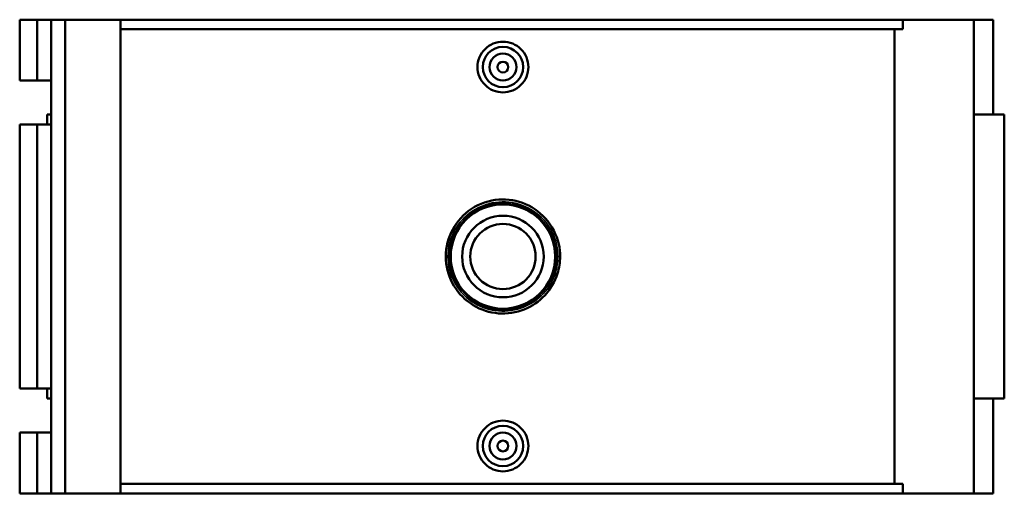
# Model space of a CAD drawing. Header units: inches. Extents: x -0.9 to 59.2, y -1.4 to 48.5.
# Tile 4 of 6: x 14.9 to 29.3, y 30.7 to 37.6. Entities that reach past the tile are written whole.
import ezdxf

# ---------------------------------------------------------------- set-up
doc = ezdxf.new("R2010")
doc.units = ezdxf.units.IN
doc.header["$MEASUREMENT"] = 0
doc.layers.add('Visible (ANSI)', color=7, linetype='Continuous', lineweight=50)
doc.layers.add('Visible Narrow (ANSI)', color=7, linetype='Continuous', lineweight=35)

msp = doc.modelspace()

# ---------------------------------------------------------------- linework, layer by layer
at = {"layer": 'Visible (ANSI)'}
for p, q in [((14.909, 37.616), (14.909, 36.726)), ((14.909, 37.616), (15.166, 37.616)), ((15.166, 37.616), (15.368, 37.616)), ((15.166, 37.616), (15.166, 36.726)), ((15.368, 37.616), (15.368, 36.726)), ((15.368, 37.616), (15.574, 37.616)), ((15.574, 37.616), (15.574, 30.686)), ((15.574, 37.616), (16.381, 37.616)), ((16.381, 37.616), (16.381, 30.686)), ((16.381, 37.616), (27.816, 37.616)), ((28.851, 37.616), (27.816, 37.616)), ((27.816, 37.478), (27.816, 37.616)), ((29.136, 37.616), (28.851, 37.616)), ((28.851, 37.616), (28.851, 30.686)), ((29.136, 37.616), (29.136, 36.23)), ((27.816, 37.478), (16.381, 37.478)), ((27.693, 30.825), (27.693, 37.478)), ((14.909, 36.726), (15.166, 36.726)), ((15.166, 36.726), (15.368, 36.726)), ((15.368, 36.726), (15.368, 36.081)), ((15.368, 36.23), (15.311, 36.23)), ((15.311, 36.23), (15.311, 36.081)), ((29.297, 36.23), (28.851, 36.23)), ((29.297, 36.23), (29.297, 32.072)), ((15.166, 36.081), (14.909, 36.081)), ((14.909, 36.081), (14.909, 32.221)), ((15.368, 36.081), (15.166, 36.081)), ((15.166, 36.081), (15.166, 32.221)), ((15.368, 36.081), (15.368, 32.221)), ((14.909, 32.221), (15.166, 32.221)), ((15.166, 32.221), (15.368, 32.221)), ((15.311, 32.221), (15.311, 32.072)), ((15.368, 32.221), (15.368, 31.577)), ((15.311, 32.072), (15.368, 32.072)), ((28.851, 32.072), (29.297, 32.072)), ((29.136, 32.072), (29.136, 30.686)), ((15.166, 31.577), (14.909, 31.577)), ((14.909, 31.577), (14.909, 30.686)), ((15.368, 31.577), (15.166, 31.577)), ((15.166, 31.577), (15.166, 30.686)), ((15.368, 31.577), (15.368, 30.686)), ((27.816, 30.825), (16.381, 30.825)), ((27.816, 30.686), (27.816, 30.825)), ((14.909, 30.686), (15.166, 30.686)), ((15.166, 30.686), (15.368, 30.686)), ((15.368, 30.686), (15.574, 30.686)), ((15.574, 30.686), (16.381, 30.686)), ((16.381, 30.686), (27.816, 30.686)), ((27.816, 30.686), (28.851, 30.686)), ((28.851, 30.686), (29.136, 30.686))]:
    msp.add_line(p, q, dxfattribs=at)
for centre, radius in [((21.971, 36.923), 0.295), ((21.971, 36.923), 0.197), ((21.971, 36.923), 0.0787), ((21.971, 34.151), 0.775), ((21.971, 34.151), 0.763), ((21.971, 34.151), 0.596), ((21.971, 34.151), 0.477), ((21.971, 31.379), 0.295), ((21.971, 31.379), 0.197), ((21.971, 31.379), 0.0787)]:
    msp.add_circle(centre, radius, dxfattribs=at)
for points, knots in [([(22.343, 36.923), (22.343, 36.877), (22.334, 36.827), (22.296, 36.735), (22.267, 36.694), (22.201, 36.628), (22.159, 36.599), (22.068, 36.562), (22.018, 36.552), (21.925, 36.552), (21.875, 36.562), (21.783, 36.599), (21.742, 36.628), (21.676, 36.694), (21.647, 36.735), (21.609, 36.827), (21.599, 36.877), (21.599, 36.97), (21.609, 37.02), (21.647, 37.111), (21.676, 37.153), (21.742, 37.219), (21.783, 37.247), (21.875, 37.285), (21.925, 37.294), (22.018, 37.294), (22.068, 37.285), (22.159, 37.247), (22.201, 37.219), (22.267, 37.153), (22.296, 37.111), (22.334, 37.02), (22.343, 36.97), (22.343, 36.923)], [0, 0, 0, 0, 0.355656, 0.355656, 0.711311, 0.711311, 1.066761, 1.066761, 1.422211, 1.422211, 1.777661, 1.777661, 2.133111, 2.133111, 2.488767, 2.488767, 2.844422, 2.844422, 3.200078, 3.200078, 3.555734, 3.555734, 3.911183, 3.911183, 4.266633, 4.266633, 4.622083, 4.622083, 4.977533, 4.977533, 5.333189, 5.333189, 5.688845, 5.688845, 5.688845, 5.688845]), ([(22.806, 34.151), (22.806, 34.211), (22.8, 34.272), (22.756, 34.472), (22.687, 34.604), (22.499, 34.812), (22.383, 34.89), (22.129, 34.982), (21.992, 34.996), (21.718, 34.96), (21.582, 34.903), (21.359, 34.735), (21.271, 34.626), (21.156, 34.376), (21.129, 34.235), (21.147, 33.966), (21.187, 33.837), (21.323, 33.608), (21.422, 33.509), (21.648, 33.371), (21.775, 33.33), (22.033, 33.309), (22.164, 33.329), (22.396, 33.423), (22.499, 33.493), (22.666, 33.672), (22.731, 33.782), (22.793, 33.982), (22.806, 34.067), (22.806, 34.151)], [-19.190594, -19.190594, -19.190594, -19.190594, -18.750521, -18.750521, -17.692701, -17.692701, -16.696326, -16.696326, -15.719523, -15.719523, -14.674946, -14.674946, -13.67576, -13.67576, -12.661356, -12.661356, -11.701849, -11.701849, -10.707771, -10.707771, -9.758412, -9.758412, -8.815225, -8.815225, -7.925793, -7.925793, -7.016726, -7.016726, -6.396865, -6.396865, -6.396865, -6.396865]), ([(22.343, 31.379), (22.343, 31.333), (22.334, 31.283), (22.296, 31.191), (22.267, 31.15), (22.201, 31.084), (22.159, 31.055), (22.068, 31.018), (22.018, 31.008), (21.925, 31.008), (21.875, 31.018), (21.783, 31.055), (21.742, 31.084), (21.676, 31.15), (21.647, 31.191), (21.609, 31.283), (21.599, 31.333), (21.599, 31.379), (21.599, 31.426), (21.609, 31.476), (21.647, 31.567), (21.676, 31.609), (21.742, 31.675), (21.783, 31.703), (21.875, 31.741), (21.925, 31.75), (22.018, 31.75), (22.068, 31.741), (22.159, 31.703), (22.201, 31.675), (22.267, 31.609), (22.296, 31.567), (22.334, 31.476), (22.343, 31.426), (22.343, 31.379)], [2.844422, 2.844422, 2.844422, 2.844422, 3.200078, 3.200078, 3.555734, 3.555734, 3.911183, 3.911183, 4.266633, 4.266633, 4.622083, 4.622083, 4.977533, 4.977533, 5.333189, 5.333189, 5.688845, 5.688845, 5.688845, 6.0445, 6.0445, 6.400156, 6.400156, 6.755606, 6.755606, 7.111056, 7.111056, 7.466506, 7.466506, 7.821956, 7.821956, 8.177611, 8.177611, 8.533267, 8.533267, 8.533267, 8.533267])]:
    msp.add_open_spline(points, degree=3, knots=knots, dxfattribs=at)
at = {"layer": 'Visible Narrow (ANSI)'}
msp.add_line((22.777, 34.151), (22.806, 34.151), dxfattribs=at)
msp.add_open_spline([(22.775, 34.151), (22.775, 34.07), (22.762, 33.989), (22.702, 33.798), (22.64, 33.693), (22.479, 33.521), (22.38, 33.454), (22.157, 33.364), (22.031, 33.345), (21.783, 33.365), (21.661, 33.404), (21.442, 33.536), (21.348, 33.631), (21.217, 33.851), (21.178, 33.974), (21.161, 34.232), (21.186, 34.366), (21.298, 34.605), (21.382, 34.71), (21.597, 34.871), (21.728, 34.925), (21.992, 34.96), (22.123, 34.946), (22.367, 34.859), (22.479, 34.784), (22.66, 34.585), (22.726, 34.458), (22.768, 34.267), (22.775, 34.209), (22.775, 34.151)], degree=3, knots=[6.396865, 6.396865, 6.396865, 6.396865, 7.016726, 7.016726, 7.925793, 7.925793, 8.815225, 8.815225, 9.758412, 9.758412, 10.707771, 10.707771, 11.701849, 11.701849, 12.661356, 12.661356, 13.67576, 13.67576, 14.674946, 14.674946, 15.719523, 15.719523, 16.696326, 16.696326, 17.692701, 17.692701, 18.750521, 18.750521, 19.190594, 19.190594, 19.190594, 19.190594], dxfattribs=at)

doc.saveas('drawing.dxf')
